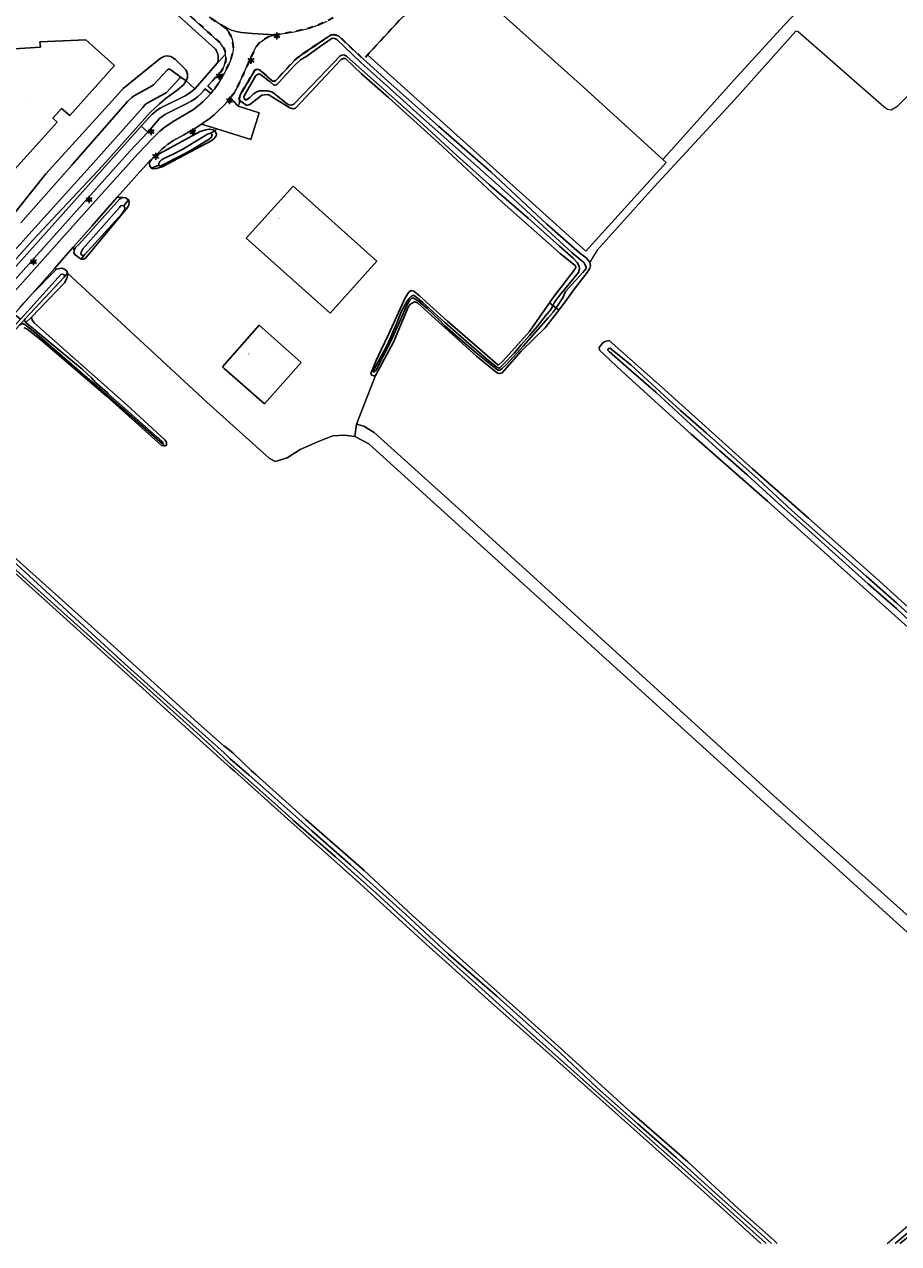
# Model space of a CAD drawing. Extents: x 105780 to 185197, y 477999 to 525027.
# Tile 145 of 256: x 108929 to 109241, y 478000 to 478436. Entities that reach past the tile are written whole.
import ezdxf
from ezdxf.enums import TextEntityAlignment as Align

# ---------------------------------------------------------------- set-up
doc = ezdxf.new("R2010")
doc.units = 0
doc.linetypes.add('XX-HIDDEN', pattern=[4, 2, -2])
for name, color, linetype, lineweight in [('B-GV-GR-MATERIAALGRENS-G', 252, 'XX-HIDDEN', 35), ('B-RO-IE-MEUBILAIR_WEGMEUBILAIR-S', 252, 'Continuous', 25), ('B-WE-GW-WATERGANG_SLOOT_INSTEEK-G', 252, 'Continuous', 30), ('B-WE-OG-TERREIN_ONBEGROEID-GV', 252, 'Continuous', 18), ('B-XX-KG-KADASTRAAL_BEBOUWING-G', 252, 'Continuous', 20), ('B1-WE-GR-BOUWLAND-GV', 80, 'Continuous', 13), ('B1-WE-OG-BEBOUWING-T18', 7, 'Continuous', 18), ('B1-WE-OG-TERREIN_ERF-GV', 252, 'Continuous', 18), ('B1-WE-OG-WEG-GV', 7, 'Continuous', 18), ('B1-WE-VH-VERHARDING_ASFALT-GV', 252, 'Continuous', 18), ('B1-WE-VH-VERHARDING_BEDRIJFSVLOERPLAAT-GV', 252, 'Continuous', 18), ('B1-WE-VH-VERHARDING_TEGEL-GV', 252, 'Continuous', 18)]:
    doc.layers.add(name, color=color, linetype=linetype, lineweight=lineweight)
doc.styles.add('NLCS-ISO', font='NLCS-ISO.ttf')
doc.styles.add('NLCS-ISO-M200-T18', font='NLCS-ISO.ttf', dxfattribs={"height": 0.36})

# ---------------------------------------------------------------- blocks, each defined once
blk = doc.blocks.new('B-SIE-WEG_LICHTMAST-SO')
at = {"ltscale": 0.1}
for p, q in [((-1.1, 0.63), (-2.19, 1.27)), ((0, 1.27), (0, 2.53)), ((1.1, 0.63), (2.19, 1.27)), ((-1.1, -0.63), (-2.19, -1.27)), ((0, -1.27), (0, -2.53)), ((1.1, -0.63), (2.19, -1.27))]:
    blk.add_line(p, q, dxfattribs=at)
at = {"flags": 128}
for points in [[(-1.16, 0.5), (1.16, 0.5)], [(-1.16, -0.5), (1.16, -0.5)]]:
    blk.add_lwpolyline(points, dxfattribs=at)
at = {"ltscale": 0.1}
blk.add_circle((0, 0), 1.27, dxfattribs=at)
at = {"style": 'NLCS-ISO'}
blk.add_attdef('TYPE', text='', height=1.8, dxfattribs=at).set_placement((0, 2.53), align=Align.BOTTOM_CENTER)

msp = doc.modelspace()

# ---------------------------------------------------------------- linework, layer by layer
at = {"layer": 'B-GV-GR-MATERIAALGRENS-G', "flags": 128}
msp.add_lwpolyline([(109062.477, 478460.162), (109054.105, 478451.595), (109050.594, 478448.022), (109046.733, 478444.173), (109043.495, 478441.546), (109040.323, 478439.352), (109036.806, 478437.441), (109033.439, 478435.95), (109030.47, 478434.881), (109024.992, 478433.615), (109018.127, 478432.487), (109016.17, 478431.931), (109014.359, 478431.006), (109012.761, 478429.748), (109011.437, 478428.203), (109010.438, 478426.431), (109004.481, 478413.306), (109003.393, 478411.529), (109002.239, 478409.964), (109004.954, 478406.978), (109005.671, 478408.835), (109005.403, 478409.661), (109005.859, 478411.224), (109011.025, 478419.947), (109011.792, 478420.216), (109012.662, 478420.015), (109017.1, 478416.086), (109017.795, 478415.89), (109018.447, 478416.221), (109025.203, 478423.437), (109027.775, 478425.462), (109037.968, 478432.4), (109039.203, 478432.655), (109040.881, 478432.138), (109048.721, 478424.779), (109049.812, 478423.788), (109051.218, 478425.31), (109080.258, 478456.768)], dxfattribs=at)
msp.add_lwpolyline([(108987.318, 478445.282), (108985.567, 478443.19), (108985.26, 478442.513), (108985.357, 478441.796), (108986.146, 478440.787), (108998.82, 478429.328), (108999.413, 478428.452), (109000, 478427.334), (109000.471, 478425.965), (109000.504, 478425.633), (109000.622, 478424.425), (109000.459, 478422.928), (109000, 478421.346), (108999.411, 478420.194), (108998.792, 478419.319), (108994.138, 478414.212), (108995.985, 478412.519), (108996.361, 478412.995), (108997.762, 478414.88), (109000, 478418.655), (109001.463, 478421.383), (109002.527, 478423.952), (109003.085, 478426.337), (109003.32, 478428.179), (109003.139, 478429.688), (109002.857, 478430.972), (109002.302, 478432.432), (109001.572, 478433.621), (109000.632, 478434.778), (108998.761, 478436.224), (108994.589, 478438.917), (108992.823, 478440.35)], close=True, dxfattribs=at)
at = {"layer": 'B-WE-GW-WATERGANG_SLOOT_INSTEEK-G', "flags": 128}
for points in [[(109118.675, 478334.817), (109119.668, 478334.01), (109120.396, 478334.949), (109121.951, 478336.956), (109125.243, 478341.588), (109129.859, 478347.524), (109130.779, 478349.015), (109130.984, 478350.001), (109130.725, 478351.119), (109129.487, 478352.674), (109127.041, 478354.464), (109115.318, 478364.8), (109095.376, 478383.441), (109076.593, 478399.828), (109059.695, 478414.815), (109049.812, 478423.788), (109048.721, 478424.779), (109040.881, 478432.138), (109039.203, 478432.655), (109037.968, 478432.4), (109027.775, 478425.462), (109025.203, 478423.437), (109018.447, 478416.221), (109017.795, 478415.89), (109017.1, 478416.086), (109012.662, 478420.015), (109011.792, 478420.216), (109011.025, 478419.947), (109005.859, 478411.224), (109005.403, 478409.661), (109005.671, 478408.835), (109008.135, 478407.243), (109009.137, 478407.564), (109013.499, 478410.879), (109014.44, 478411.085), (109015.725, 478411.105), (109023.526, 478406.375), (109024.683, 478405.99), (109025.45, 478406.259), (109041.795, 478423.642), (109042.568, 478424.087), (109043.326, 478424.064), (109049.12, 478418.577), (109058.781, 478410.03), (109078.003, 478392.696), (109099.365, 478372.67), (109120.189, 478354.236), (109125.605, 478349.812), (109125.765, 478349.281), (109125.15, 478348.248), (109120.897, 478342.71), (109117.675, 478338.485), (109116.38, 478336.646), (109117.542, 478335.722), (109118.111, 478336.867), (109120.049, 478339.372), (109126.697, 478347.444), (109127.086, 478348.772), (109126.941, 478349.767), (109126.165, 478351.071), (109124.811, 478352.568), (109119.874, 478356.908), (109108.698, 478366.91), (109094.843, 478378.856), (109081.912, 478390.541), (109069.552, 478401.859), (109043.68, 478424.88), (109042.761, 478425.315), (109042.119, 478425.276), (109041.527, 478424.944), (109031.07, 478414.132), (109024.938, 478407.733), (109024.052, 478407.294), (109023.124, 478407.438), (109022.21, 478408.048), (109017.26, 478411.981), (109015.469, 478412.442), (109012.675, 478412.526), (109011.438, 478412.038), (109010.309, 478411.315), (109009.167, 478410.126), (109007.919, 478409.289), (109007.454, 478409.303), (109007.122, 478409.896), (109007.079, 478410.421), (109011.322, 478417.924), (109012.094, 478418.426), (109012.675, 478418.496), (109013.592, 478417.857), (109014.449, 478417.275), (109015.701, 478416.186), (109016.333, 478415.817), (109017.697, 478414.55), (109018.222, 478414.534), (109018.798, 478414.731), (109019.817, 478415.691), (109024.935, 478421.304), (109027.331, 478423.504), (109029.586, 478424.893), (109033.991, 478428.081), (109038.636, 478431.27), (109039.567, 478431.184), (109040.316, 478430.811), (109042.795, 478428.401), (109048.855, 478422.629), (109059.122, 478413.412), (109071.319, 478402.506), (109083.802, 478391.416), (109103.542, 478373.704), (109124.403, 478354.502), (109127.303, 478352.144), (109128.609, 478350.998), (109129.495, 478349.457), (109129.479, 478348.934), (109128.27, 478347.455), (109124.297, 478343.147), (109122.07, 478340.709), (109121.194, 478338.697)], [(109041.527, 478424.944), (109042.119, 478425.276), (109042.761, 478425.315), (109043.68, 478424.88), (109069.552, 478401.859), (109081.912, 478390.541), (109094.843, 478378.856), (109108.698, 478366.91), (109119.874, 478356.908), (109124.811, 478352.568), (109126.165, 478351.071), (109126.941, 478349.767), (109127.086, 478348.772), (109126.697, 478347.444), (109120.049, 478339.372), (109118.111, 478336.867), (109117.542, 478335.722), (109117.506, 478335.649), (109118.675, 478334.817), (109121.194, 478338.697), (109122.07, 478340.709), (109124.297, 478343.147), (109128.27, 478347.455), (109129.479, 478348.934), (109129.495, 478349.457), (109128.609, 478350.998), (109127.303, 478352.144), (109124.403, 478354.502), (109103.542, 478373.704), (109083.802, 478391.416), (109071.319, 478402.506), (109059.122, 478413.412), (109048.855, 478422.629), (109042.795, 478428.401), (109040.316, 478430.811), (109039.567, 478431.184), (109038.636, 478431.27), (109033.991, 478428.081), (109029.586, 478424.893), (109027.331, 478423.504), (109024.935, 478421.304), (109019.817, 478415.691), (109018.798, 478414.731), (109018.222, 478414.534), (109017.697, 478414.55), (109016.333, 478415.817), (109015.701, 478416.186), (109014.449, 478417.275), (109013.592, 478417.857), (109012.675, 478418.496), (109012.094, 478418.426), (109011.322, 478417.924), (109007.079, 478410.421), (109007.122, 478409.896), (109007.454, 478409.303), (109007.919, 478409.289), (109009.167, 478410.126), (109010.309, 478411.315), (109011.438, 478412.038), (109012.675, 478412.526), (109015.469, 478412.442), (109017.26, 478411.981), (109022.21, 478408.048), (109023.124, 478407.438), (109024.052, 478407.294), (109024.938, 478407.733), (109031.07, 478414.132)], [(108985.473, 478414.622), (108986.456, 478416), (108984.087, 478417.602), (108984.255, 478417.25), (108984.074, 478416.861), (108979.278, 478411.803), (108978.529, 478411.337), (108972.457, 478408.088), (108971.751, 478407.578), (108970.861, 478406.547), (108953.163, 478386.551), (108931.249, 478362.27), (108904.756, 478332.884), (108877.811, 478302.59), (108869.53, 478293.225), (108871.653, 478291.572), (108873.334, 478293.395), (108904.773, 478328.926), (108931.452, 478358.963), (108956.636, 478385.801), (108973.488, 478404.723), (108976.855, 478407.845), (108979.286, 478409.807), (108983.215, 478412.657)], [(108987.001, 478392.614), (108994.007, 478396.936), (108994.665, 478397.186), (108995.102, 478397.265), (108996.602, 478398.205), (108996.041, 478398.52), (108994.65, 478398.762), (108993.427, 478398.566), (108991.453, 478397.86), (108975.479, 478389.164), (108974.064, 478388.012), (108973.437, 478387.021), (108973.251, 478386.37), (108973.265, 478386.297), (108973.411, 478385.54), (108973.965, 478384.832), (108976.683, 478385.823), (108976.651, 478386.477), (108976.926, 478387.213), (108977.589, 478387.768), (108978.91, 478388.529), (108981.809, 478389.829), (108984.933, 478391.517)], [(108997.191, 478397.018), (108996.899, 478397.764), (108996.602, 478398.205), (108995.102, 478397.265), (108995.402, 478396.955), (108995.657, 478396.601), (108995.607, 478396.254), (108995.293, 478395.736), (108994.63, 478395.225), (108993.44, 478394.461), (108988.196, 478391.198), (108985.513, 478389.807), (108983.622, 478388.795), (108978.521, 478386.226), (108977.555, 478385.807), (108977.201, 478385.552), (108976.898, 478385.645), (108976.683, 478385.823), (108973.965, 478384.832), (108974.744, 478384.557), (108975.704, 478384.628), (108977.764, 478385.288), (108995.538, 478394.737), (108996.377, 478395.376), (108997.091, 478396.322)], [(108978.521, 478386.226), (108983.622, 478388.795), (108985.513, 478389.807), (108988.196, 478391.198), (108993.44, 478394.461), (108994.63, 478395.225), (108995.293, 478395.736), (108995.607, 478396.254), (108995.657, 478396.601), (108995.402, 478396.955), (108995.102, 478397.265), (108994.665, 478397.186), (108994.007, 478396.936), (108987.001, 478392.614), (108984.933, 478391.517), (108981.809, 478389.829), (108978.91, 478388.529), (108977.589, 478387.768), (108976.926, 478387.213), (108976.651, 478386.477), (108976.683, 478385.823), (108976.898, 478385.645), (108977.201, 478385.552), (108977.555, 478385.807)], [(108964.094, 478371.314), (108965.745, 478373.428), (108965.273, 478373.872), (108964.712, 478374.188), (108963.801, 478374.28), (108963.668, 478374.293), (108962.523, 478373.659), (108947.988, 478357.529), (108946.745, 478356.287), (108946.339, 478355.466), (108946.278, 478354.509), (108946.746, 478353.847), (108948.809, 478352.198), (108950.056, 478353.781), (108949.442, 478353.53), (108949.095, 478353.667), (108948.755, 478354.152), (108948.809, 478354.718), (108949.483, 478355.883), (108962.557, 478370.688), (108962.782, 478371.076), (108963.091, 478371.288), (108963.529, 478371.411)], [(108949.483, 478355.883), (108948.809, 478354.718), (108948.755, 478354.152), (108949.095, 478353.667), (108949.442, 478353.53), (108950.056, 478353.781), (108963.478, 478368.536), (108963.925, 478369.182), (108964.238, 478369.612), (108964.473, 478370.61), (108964.392, 478370.96), (108964.094, 478371.314), (108963.529, 478371.411), (108963.091, 478371.288), (108962.782, 478371.076), (108962.557, 478370.688)], [(108965.745, 478373.428), (108964.094, 478371.314), (108964.392, 478370.96), (108964.473, 478370.61), (108964.238, 478369.612), (108963.925, 478369.182), (108963.478, 478368.536), (108950.056, 478353.781), (108948.809, 478352.198), (108949.812, 478352.224), (108950.474, 478352.691), (108965.478, 478370.687), (108965.844, 478371.64), (108965.993, 478372.683)], [(108944.014, 478347.183), (108943.679, 478347.974), (108942.863, 478348.685), (108941.911, 478349.051), (108939.986, 478348.649), (108931.332, 478339.78), (108924.844, 478332.56), (108927.101, 478330.717), (108929.917, 478333.783), (108941.563, 478346.696), (108942.264, 478346.858), (108942.74, 478346.675), (108942.908, 478346.324), (108942.768, 478345.803)], [(108926.776, 478328.652), (108928.82, 478330.883), (108942.768, 478345.803), (108942.908, 478346.324), (108942.74, 478346.675), (108942.264, 478346.858), (108941.563, 478346.696), (108929.917, 478333.783), (108927.101, 478330.717), (108912.899, 478315.256), (108889.7, 478289.778), (108888.896, 478288.703), (108888.629, 478288.359), (108888.402, 478287.883), (108888.395, 478287.491), (108888.478, 478287.228), (108888.909, 478286.959), (108889.344, 478286.908), (108889.955, 478286.941), (108890.837, 478287.579), (108905.877, 478305.095)], [(108944.014, 478347.183), (108942.768, 478345.803), (108928.82, 478330.883), (108928.637, 478330.363), (108928.93, 478329.704), (108929.104, 478329.559), (108931.098, 478331.46), (108942.865, 478343.804), (108943.763, 478345.357), (108943.997, 478346.225)], [(109117.542, 478335.722), (109116.38, 478336.646), (109109.137, 478326.359), (109099.651, 478315.721), (109098.211, 478314.42), (109097.802, 478314.433), (109079.873, 478330.093), (109069.865, 478339.152), (109067.872, 478340.847), (109066.883, 478340.993), (109066.051, 478340.492), (109064.704, 478338.43), (109058.798, 478325.32), (109056.27, 478320.05), (109054.351, 478315.986), (109052.39, 478311.291), (109052.726, 478310.813), (109053.476, 478310.499), (109054.064, 478310.657), (109060.493, 478322.554), (109065.832, 478335.126), (109066.327, 478336.045), (109068.107, 478336.985), (109069.088, 478336.605), (109090.244, 478317.52), (109097.714, 478311.457), (109098.527, 478311.316), (109099.411, 478311.581), (109106.184, 478319.38), (109114.784, 478327.709), (109118.915, 478333.038), (109119.668, 478334.01), (109118.675, 478334.817), (109117.658, 478333.251), (109115.908, 478331.207), (109107.05, 478321.278), (109100.91, 478314.589), (109099.35, 478313.063), (109098.52, 478312.563), (109097.82, 478312.526), (109090.141, 478318.696), (109083.725, 478324.246), (109078.898, 478328.408), (109076.977, 478330.388), (109072.618, 478334.595), (109069.718, 478336.953), (109068.18, 478338.105), (109067.488, 478338.359), (109067.077, 478338.255), (109066.357, 478337.519), (109065.313, 478335.745), (109062.757, 478330.113), (109059.819, 478323.386), (109056.782, 478317.245), (109054.191, 478312.371), (109053.591, 478311.807), (109053.362, 478311.93), (109053.806, 478313.14), (109057.321, 478319.675), (109058.806, 478322.601), (109061.439, 478328.871), (109063.444, 478333.587), (109065.295, 478337.085), (109066.201, 478338.164), (109066.984, 478339.015), (109067.282, 478339.239), (109067.922, 478339.22), (109071.051, 478336.738), (109076.155, 478332.101), (109078.82, 478329.692), (109085.686, 478323.605), (109094.485, 478315.945), (109097.332, 478313.764), (109097.962, 478313.395), (109098.366, 478313.267), (109098.601, 478313.318), (109099.801, 478314.505), (109103.652, 478318.642), (109106.184, 478321.537), (109109.196, 478324.884), (109112.036, 478328.294), (109114.94, 478331.935), (109116.877, 478334.381), (109117.506, 478335.649)], [(109117.658, 478333.251), (109118.675, 478334.817), (109117.506, 478335.649), (109116.877, 478334.381), (109114.94, 478331.935), (109112.036, 478328.294), (109109.196, 478324.884), (109106.184, 478321.537), (109103.652, 478318.642), (109099.801, 478314.505), (109098.601, 478313.318), (109098.366, 478313.267), (109097.962, 478313.395), (109097.332, 478313.764), (109094.485, 478315.945), (109085.686, 478323.605), (109078.82, 478329.692), (109076.155, 478332.101), (109071.051, 478336.738), (109067.922, 478339.22), (109067.282, 478339.239), (109066.984, 478339.015), (109066.201, 478338.164), (109065.295, 478337.085), (109063.444, 478333.587), (109061.439, 478328.871), (109058.806, 478322.601), (109057.321, 478319.675), (109053.806, 478313.14), (109053.362, 478311.93), (109053.591, 478311.807), (109054.191, 478312.371), (109056.782, 478317.245), (109059.819, 478323.386), (109062.757, 478330.113), (109065.313, 478335.745), (109066.357, 478337.519), (109067.077, 478338.255), (109067.488, 478338.359), (109068.18, 478338.105), (109069.718, 478336.953), (109072.618, 478334.595), (109076.977, 478330.388), (109078.898, 478328.408), (109083.725, 478324.246), (109090.141, 478318.696), (109097.82, 478312.526), (109098.52, 478312.563), (109099.35, 478313.063), (109100.91, 478314.589), (109107.05, 478321.278), (109115.908, 478331.207)], [(108929.104, 478329.559), (108928.93, 478329.704), (108928.637, 478330.363), (108928.82, 478330.883), (108926.776, 478328.652), (108927.525, 478329.119), (108928.179, 478329.151), (108928.466, 478328.965), (108929.214, 478328.479), (108933.038, 478325.404), (108958.02, 478303.739), (108958.234, 478303.474), (108977.983, 478286.189), (108978.347, 478286.024), (108977.785, 478287.049), (108958.549, 478304.035), (108958.251, 478304.432), (108954.001, 478308.125), (108952.505, 478309.764), (108949.159, 478312.83)]]:
    msp.add_lwpolyline(points, close=True, dxfattribs=at)
for points in [[(108927.248, 478365.26), (108945.567, 478385.856), (108965.45, 478408.604), (108966.914, 478410.06), (108967.576, 478410.528), (108969.249, 478411.501), (108973.43, 478413.824), (108974.664, 478414.586), (108979.728, 478420.032), (108980.211, 478420.241), (108980.603, 478420.191), (108983.701, 478417.957), (108984.087, 478417.602), (108986.456, 478416), (108986.87, 478417.213), (108986.89, 478418.389), (108986.437, 478419.879), (108982.538, 478423.696), (108980.944, 478424.726), (108979.467, 478425.014), (108978.461, 478424.77), (108977.053, 478424.01), (108963.919, 478413.259), (108960.987, 478410.086), (108936.23, 478382.761), (108916.534, 478358.224)], [(108904.756, 478332.884), (108931.249, 478362.27), (108953.163, 478386.551), (108970.861, 478406.547), (108971.751, 478407.578), (108972.457, 478408.088), (108978.529, 478411.337), (108979.278, 478411.803), (108984.074, 478416.861), (108984.255, 478417.25), (108984.087, 478417.602), (108983.701, 478417.957), (108980.603, 478420.191), (108980.211, 478420.241), (108979.728, 478420.032), (108974.664, 478414.586), (108973.43, 478413.824), (108969.249, 478411.501), (108967.576, 478410.528), (108966.914, 478410.06), (108965.45, 478408.604), (108945.567, 478385.856), (108927.248, 478365.26)], [(108928.504, 478327.714), (108929.367, 478327.263), (108934.442, 478323.382), (108957.84, 478303.358), (108977.595, 478285.517), (108978.441, 478285.452), (108978.917, 478285.452), (108979.34, 478285.663), (108979.34, 478286.669), (108978.869, 478287.487), (108965.356, 478300.053), (108932.124, 478329.316), (108931.331, 478330.428), (108931.098, 478331.46), (108929.104, 478329.559), (108949.159, 478312.83), (108952.505, 478309.764), (108954.001, 478308.125), (108958.251, 478304.432), (108958.549, 478304.035), (108977.785, 478287.049), (108978.347, 478286.024), (108977.983, 478286.189), (108958.234, 478303.474), (108958.02, 478303.739), (108933.038, 478325.404), (108929.214, 478328.479), (108928.466, 478328.965)], [(109251.042, 478221.938), (109233.127, 478238.065), (109209.005, 478259.517), (109188.974, 478277.168), (109156.386, 478306.523), (109137.725, 478323.081), (109136.553, 478322.941), (109136.057, 478322.673), (109135.425, 478322.332), (109134.42, 478321.087), (109134.091, 478320.678), (109134.178, 478319.683), (109142.248, 478312.2), (109167.037, 478289.619), (109194.236, 478265.622), (109220.456, 478242.064), (109244.518, 478220.556)], [(109252.527, 478215.71), (109240.519, 478227.076), (109230.245, 478236.061), (109222.133, 478243.35), (109208.976, 478255.275), (109198.14, 478264.917), (109186.967, 478275.036), (109177.094, 478283.776), (109166.83, 478293.11), (109154.416, 478304.546), (109142.723, 478314.796), (109137.673, 478319.257), (109137.221, 478319.737), (109137.232, 478320.086), (109137.528, 478320.252), (109137.997, 478320.354), (109138.794, 478319.748), (109145.505, 478314.306), (109163.193, 478298.111), (109172.504, 478290.028), (109180.162, 478283.16), (109190.999, 478273.518), (109203.013, 478262.326), (109216.288, 478250.456), (109229.512, 478238.82), (109240.521, 478229.115), (109248.971, 478221.466)], [(109248.971, 478221.466), (109240.521, 478229.115), (109229.512, 478238.82), (109216.288, 478250.456), (109203.013, 478262.326), (109190.999, 478273.518), (109180.162, 478283.16), (109172.504, 478290.028), (109163.193, 478298.111), (109145.505, 478314.306), (109138.794, 478319.748), (109137.997, 478320.354), (109137.528, 478320.252), (109137.232, 478320.086), (109137.221, 478319.737), (109137.673, 478319.257), (109142.723, 478314.796), (109154.416, 478304.546), (109166.83, 478293.11), (109177.094, 478283.776), (109186.967, 478275.036), (109198.14, 478264.917), (109208.976, 478255.275), (109222.133, 478243.35), (109230.245, 478236.061), (109240.519, 478227.076), (109252.527, 478215.71)], [(109197.743, 478000.013), (109196.496, 478001.222), (109183.939, 478012.471), (109165.639, 478029.369), (109145.603, 478046.845), (109120.418, 478069.847), (109103.069, 478085.373), (109085.433, 478101.083), (109067.291, 478117.451), (109050.018, 478133.559), (109029.247, 478151.816), (109011.402, 478167.739), (109009.678, 478169.278), (109003.207, 478175.544), (109000.53, 478177.632), (109000, 478177.973), (108991.84, 478185.131), (108959.327, 478214.686), (108922.344, 478247.851), (108891.808, 478275.846), (108887.007, 478280.469), (108885.718, 478281.709)], [(108904.897, 478262.239), (108963.172, 478208.64), (108988.765, 478185.67), (109000, 478175.59), (109002.063, 478173.635), (109008.873, 478167.575), (109017.007, 478160.499), (109025.66, 478152.872), (109031.396, 478147.732), (109045.185, 478135.497), (109064.868, 478117.845), (109080.169, 478103.585), (109097.656, 478088.444), (109113.766, 478073.985), (109120.177, 478068.26), (109133.376, 478055.81), (109147.96, 478042.911), (109161.69, 478030.678), (109175.586, 478018.148), (109194.388, 478001.277), (109195.759, 478000.013)], [(109195.759, 478000.013), (109194.388, 478001.277), (109175.586, 478018.148), (109161.69, 478030.678), (109147.96, 478042.911), (109133.376, 478055.81), (109120.177, 478068.26), (109113.766, 478073.985), (109097.656, 478088.444), (109080.169, 478103.585), (109064.868, 478117.845), (109045.185, 478135.497), (109031.396, 478147.732), (109025.66, 478152.872), (109017.007, 478160.499), (109008.873, 478167.575), (109002.063, 478173.635), (109000, 478175.59), (108988.765, 478185.67), (108963.172, 478208.64), (108904.897, 478262.239)], [(108902.176, 478260.758), (108930.101, 478235.467), (108965.837, 478203.284), (109000, 478172.222), (109002.064, 478170.498), (109003.69, 478169.032), (109022.708, 478151.894), (109047.056, 478130.202), (109072.129, 478107.32), (109095.615, 478086.121), (109122.191, 478062.727), (109153.192, 478034.997), (109178.499, 478012.166), (109191.942, 478000.013)], [(109193.519, 478000.33), (109182.227, 478010.379), (109169.015, 478022.422), (109143.542, 478045.139), (109128.335, 478058.64), (109108.367, 478076.534), (109092.148, 478091.229), (109072.173, 478108.89), (109054.32, 478125.44), (109039.854, 478138.394), (109024.807, 478151.365), (109024.133, 478151.961), (109018.124, 478157.431), (109011.654, 478163.261), (109001.345, 478172.385), (109000, 478173.643), (108993.784, 478179.507), (108986.524, 478186.117), (108933.278, 478234.107), (108917.71, 478248.017)], [(108917.71, 478248.017), (108933.278, 478234.107), (108986.524, 478186.117), (108993.784, 478179.507), (109000, 478173.643), (109001.345, 478172.385), (109011.654, 478163.261), (109018.124, 478157.431), (109024.133, 478151.961), (109024.807, 478151.365), (109039.854, 478138.394), (109054.32, 478125.44), (109072.173, 478108.89), (109092.148, 478091.229), (109108.367, 478076.534), (109128.335, 478058.64), (109143.542, 478045.139), (109169.015, 478022.422), (109182.227, 478010.379), (109193.519, 478000.33), (109193.867, 478000.013)], [(109241.612, 478000.013), (109241.936, 478000.275), (109250.155, 478006.982), (109259.097, 478016.194), (109269.353, 478027.336), (109302.209, 478064.072), (109335.745, 478100.954), (109350.303, 478116.471), (109348.684, 478117.082), (109331.733, 478099.033), (109329.504, 478096.483), (109328.187, 478094.977), (109320.549, 478086.235), (109306.33, 478070.596), (109289.758, 478052.502), (109275.247, 478035.746), (109262.333, 478021.234), (109252.614, 478011.211), (109247.173, 478006.117), (109241.576, 478001.427), (109239.9, 478000.013)], [(109193.867, 478000.013), (109193.519, 478000.33)]]:
    msp.add_lwpolyline(points, dxfattribs=at)
at = {"layer": 'B-WE-OG-TERREIN_ONBEGROEID-GV', "flags": 128}
msp.add_lwpolyline([(109047.311, 478293.183), (109046.712, 478288.733), (109051.738, 478286.22), (109282.827, 478076.43), (109295.995, 478062.201), (109300.809, 478067.397), (109284.499, 478081.53), (109196.564, 478160.264), (109083.753, 478263.069), (109053.591, 478290.188), (109049.887, 478292.438)], close=True, dxfattribs=at)
at = {"layer": 'B-XX-KG-KADASTRAAL_BEBOUWING-G', "flags": 128}
for points in [[(108904.05, 478396.86), (108904.743, 478396.151), (108912.81, 478387.9), (108913.379, 478388.535), (108921.715, 478381.045), (108921.925, 478380.856), (108933.804, 478394.122), (108940.24, 478401.31), (108938.71, 478402.63), (108941.783, 478406.191), (108944.74, 478403.64), (108960.8, 478421.55), (108950.58, 478430.75), (108934.05, 478429.994), (108934.293, 478428.118), (108923.08, 478427.37), (108923.69, 478416.19), (108921.74, 478416.06), (108921.93, 478412.51), (108917.431, 478407.486), (108915.29, 478409.41)], [(109054.554, 478351.56), (109024.677, 478378.419), (109007.896, 478359.761), (109037.896, 478332.96)], [(109027.506, 478315.3), (109012.491, 478328.589), (108999.351, 478313.744), (109000, 478313.17), (109014.366, 478300.455)]]:
    msp.add_lwpolyline(points, close=True, dxfattribs=at)
at = {"layer": 'B1-WE-GR-BOUWLAND-GV', "flags": 128}
for points in [[(109261.545, 478427.636), (109240.519, 478406.738), (109238.534, 478405.547), (109237.212, 478405.812), (109235.889, 478406.738), (109205.272, 478433.58), (109204.401, 478433.797), (109182.443, 478409.251), (109153.735, 478378.163), (109133.363, 478355.408), (109130.725, 478351.119), (109130.984, 478350.001), (109130.779, 478349.015), (109129.859, 478347.524), (109125.243, 478341.588), (109121.951, 478336.956), (109120.396, 478334.949), (109119.668, 478334.01), (109118.915, 478333.038), (109114.784, 478327.709), (109106.184, 478319.38), (109099.411, 478311.581), (109098.527, 478311.316), (109097.714, 478311.457), (109090.244, 478317.52), (109069.088, 478336.605), (109068.107, 478336.985), (109066.327, 478336.045), (109065.832, 478335.126), (109060.493, 478322.554), (109054.064, 478310.657), (109047.311, 478293.183), (109049.887, 478292.438), (109053.591, 478290.188), (109083.753, 478263.069), (109196.564, 478160.264), (109284.499, 478081.53)], [(108993.733, 478301.059), (108944.014, 478347.183), (108943.997, 478346.225), (108943.763, 478345.357), (108942.865, 478343.804), (108931.098, 478331.46), (108931.331, 478330.428), (108932.124, 478329.316), (108965.356, 478300.053), (108978.869, 478287.487), (108979.34, 478286.669), (108979.34, 478285.663), (108978.917, 478285.452), (108978.441, 478285.452), (108977.595, 478285.517), (108957.84, 478303.358), (108934.442, 478323.382), (108929.367, 478327.263), (108928.504, 478327.714)], [(109244.518, 478220.556), (109220.456, 478242.064), (109194.236, 478265.622), (109167.037, 478289.619), (109142.248, 478312.2), (109134.178, 478319.683), (109134.091, 478320.678), (109134.42, 478321.087), (109135.425, 478322.332), (109136.057, 478322.673), (109136.553, 478322.941), (109137.725, 478323.081), (109156.386, 478306.523), (109188.974, 478277.168), (109209.005, 478259.517), (109233.127, 478238.065), (109251.042, 478221.938)], [(109237.081, 478000.013), (109250.179, 478011.24), (109269.044, 478031.575), (109295.995, 478062.201), (109282.827, 478076.43), (109051.738, 478286.22), (109046.712, 478288.733), (109043.007, 478289.262), (109038.906, 478288.998), (109034.012, 478287.146), (109027.132, 478284.103), (109022.506, 478281.149), (109018.207, 478279.892), (109016.024, 478281.017), (108993.733, 478301.059)], [(109191.942, 478000.013), (109178.499, 478012.166), (109153.192, 478034.997), (109122.191, 478062.727), (109095.615, 478086.121), (109072.129, 478107.32), (109047.056, 478130.202), (109022.708, 478151.894), (109003.69, 478169.032), (109002.064, 478170.498), (109000, 478172.222), (108965.837, 478203.284), (108930.101, 478235.467), (108902.176, 478260.758)], [(108922.344, 478247.851), (108959.327, 478214.686), (108991.84, 478185.131), (109000, 478177.973), (109000.53, 478177.632), (109003.207, 478175.544), (109009.678, 478169.278), (109011.402, 478167.739), (109029.247, 478151.816), (109050.018, 478133.559), (109067.291, 478117.451), (109085.433, 478101.083), (109103.069, 478085.373), (109120.418, 478069.847), (109145.603, 478046.845), (109165.639, 478029.369), (109183.939, 478012.471), (109196.496, 478001.222), (109197.743, 478000.013)]]:
    msp.add_lwpolyline(points, dxfattribs=at)
at = {"layer": 'B1-WE-OG-TERREIN_ERF-GV', "flags": 128}
for points in [[(108916.534, 478358.224), (108936.23, 478382.761), (108960.987, 478410.086), (108963.919, 478413.259), (108977.053, 478424.01), (108978.461, 478424.77), (108979.467, 478425.014), (108980.944, 478424.726), (108982.538, 478423.696), (108986.437, 478419.879), (108986.89, 478418.389), (108986.87, 478417.213), (108986.456, 478416), (108989.539, 478413.157), (108992.116, 478416.114), (108996.794, 478421.482), (108997.443, 478422.387), (108997.791, 478423.378), (108997.898, 478424.576), (108997.753, 478425.577), (108997.291, 478426.769), (108996.866, 478427.392), (108979.79, 478442.734)], [(109098.861, 478440.343), (109128.45, 478413.798), (109156.91, 478387.915), (109182.403, 478416.347), (109200.072, 478435.793), (109205.409, 478441.363)]]:
    msp.add_lwpolyline(points, dxfattribs=at)
for points in [[(108904.05, 478396.86), (108915.29, 478409.41), (108917.431, 478407.486), (108921.93, 478412.51), (108921.74, 478416.06), (108923.69, 478416.19), (108923.08, 478427.37), (108934.293, 478428.118), (108934.05, 478429.994), (108950.58, 478430.75), (108960.8, 478421.55), (108944.74, 478403.64), (108941.783, 478406.191), (108938.71, 478402.63), (108940.24, 478401.31), (108933.804, 478394.122), (108921.925, 478380.856), (108921.715, 478381.045), (108913.379, 478388.535), (108912.81, 478387.9), (108904.743, 478396.151)], [(109058.781, 478410.03), (109049.12, 478418.577), (109043.326, 478424.064), (109042.568, 478424.087), (109041.795, 478423.642), (109025.45, 478406.259), (109024.683, 478405.99), (109023.526, 478406.375), (109015.725, 478411.105), (109014.44, 478411.085), (109013.499, 478410.879), (109009.137, 478407.564), (109008.135, 478407.243), (109005.671, 478408.835), (109004.954, 478406.978), (109012.563, 478404.547), (109009.573, 478395.041), (108997.391, 478398.843), (108996.602, 478398.205), (108996.899, 478397.764), (108997.191, 478397.018), (108997.091, 478396.322), (108996.377, 478395.376), (108995.538, 478394.737), (108977.764, 478385.288), (108975.704, 478384.628), (108974.744, 478384.557), (108973.965, 478384.832), (108973.411, 478385.54), (108973.265, 478386.297), (108973.251, 478386.37), (108973.437, 478387.021), (108974.064, 478388.012), (108973.267, 478387.257), (108969.817, 478383.456), (108961.785, 478374.371), (108963.668, 478374.293), (108963.801, 478374.28), (108964.712, 478374.188), (108965.273, 478373.872), (108965.745, 478373.428), (108965.993, 478372.683), (108965.844, 478371.64), (108965.478, 478370.687), (108950.474, 478352.691), (108949.812, 478352.224), (108948.809, 478352.198), (108946.746, 478353.847), (108946.278, 478354.509), (108946.339, 478355.466), (108946.046, 478356.498), (108942.686, 478352.696), (108939.448, 478349.021), (108939.986, 478348.649), (108941.911, 478349.051), (108942.863, 478348.685), (108943.679, 478347.974), (108944.014, 478347.183), (108993.733, 478301.059), (109016.024, 478281.017), (109018.207, 478279.892), (109022.506, 478281.149), (109027.132, 478284.103), (109034.012, 478287.146), (109038.906, 478288.998), (109043.007, 478289.262), (109046.712, 478288.733), (109047.311, 478293.183), (109054.064, 478310.657), (109053.476, 478310.499), (109052.726, 478310.813), (109052.39, 478311.291), (109054.351, 478315.986), (109056.27, 478320.05), (109058.798, 478325.32), (109064.704, 478338.43), (109066.051, 478340.492), (109066.883, 478340.993), (109067.872, 478340.847), (109069.865, 478339.152), (109079.873, 478330.093), (109097.802, 478314.433), (109098.211, 478314.42), (109099.651, 478315.721), (109109.137, 478326.359), (109116.38, 478336.646), (109117.675, 478338.485), (109120.897, 478342.71), (109125.15, 478348.248), (109125.765, 478349.281), (109125.605, 478349.812), (109120.189, 478354.236), (109099.365, 478372.67), (109078.003, 478392.696)], [(109007.896, 478359.761), (109024.677, 478378.419), (109054.554, 478351.56), (109037.896, 478332.96)], [(109000, 478313.17), (108999.351, 478313.744), (109012.491, 478328.589), (109027.506, 478315.3), (109014.366, 478300.455)]]:
    msp.add_lwpolyline(points, close=True, dxfattribs=at)
at = {"layer": 'B1-WE-OG-WEG-GV', "flags": 128}
for points in [[(108883.546, 478302.738), (108970.352, 478399.773), (108974.255, 478404.078), (108975.149, 478404.887), (108976.104, 478405.625), (108977.113, 478406.286), (108978.17, 478406.867), (108979.269, 478407.364), (108985.117, 478410.178), (108986.066, 478410.672), (108986.985, 478411.219), (108987.873, 478411.816), (108988.725, 478412.463), (108989.539, 478413.157), (108986.456, 478416), (108985.473, 478414.622), (108983.215, 478412.657), (108979.286, 478409.807), (108976.855, 478407.845), (108973.488, 478404.723), (108956.636, 478385.801), (108931.452, 478358.963), (108904.773, 478328.926)], [(108864.195, 478272.651), (108952.875, 478371.959), (108969.259, 478389.997), (108974.526, 478395.498), (108976.983, 478398.008), (108978.45, 478399.265), (108981.717, 478401.514), (108983.13, 478402.382), (108986.372, 478404.182), (108989.02, 478405.84), (108990.813, 478407.176), (108992.384, 478408.51), (108993.85, 478409.946), (108995.183, 478411.504), (108993.238, 478413.224), (108992.788, 478412.73), (108991.531, 478411.297), (108990.462, 478410.37), (108989.333, 478409.516), (108988.151, 478408.738), (108986.92, 478408.04), (108985.645, 478407.425), (108980.192, 478404.758), (108979.475, 478404.402), (108978.783, 478404), (108978.119, 478403.554), (108977.485, 478403.065), (108976.884, 478402.536), (108972.642, 478397.657), (108966.405, 478390.944), (108759.762, 478159.984)], [(108924.844, 478332.56), (108931.332, 478339.78), (108939.986, 478348.649), (108939.448, 478349.021), (108932.335, 478340.947), (108930.303, 478338.694), (108926.87, 478335.044)]]:
    msp.add_lwpolyline(points, dxfattribs=at)
for points in [[(108996.041, 478398.52), (108996.602, 478398.205), (108997.391, 478398.843), (108991.913, 478400.552), (108989.895, 478399.223), (108985.544, 478396.772), (108981.85, 478394.754), (108979.8, 478393.385), (108978.733, 478392.461), (108977.858, 478391.704), (108976.244, 478390.086), (108974.064, 478388.012), (108975.479, 478389.164), (108991.453, 478397.86), (108993.427, 478398.566), (108994.65, 478398.762)], [(108963.668, 478374.293), (108961.785, 478374.371), (108952.72, 478364.029), (108946.204, 478356.799), (108946.046, 478356.498), (108946.339, 478355.466), (108946.745, 478356.287), (108947.988, 478357.529), (108962.523, 478373.659)]]:
    msp.add_lwpolyline(points, close=True, dxfattribs=at)
at = {"layer": 'B1-WE-VH-VERHARDING_ASFALT-GV', "flags": 128}
for points in [[(108926.87, 478335.044), (108930.303, 478338.694), (108932.335, 478340.947), (108939.448, 478349.021), (108942.686, 478352.696), (108946.046, 478356.498), (108946.204, 478356.799), (108952.72, 478364.029), (108961.785, 478374.371), (108969.817, 478383.456), (108973.267, 478387.257), (108974.064, 478388.012), (108976.244, 478390.086), (108977.858, 478391.704), (108978.733, 478392.461), (108979.8, 478393.385), (108981.85, 478394.754), (108985.544, 478396.772), (108989.895, 478399.223), (108991.913, 478400.552), (108992.896, 478401.2), (108994.485, 478402.309), (108996.592, 478404.007), (108998.308, 478405.76), (108999.984, 478407.323), (109001.859, 478409.448), (109002.239, 478409.964), (109003.393, 478411.529), (109004.481, 478413.306), (109010.438, 478426.431), (109011.437, 478428.203), (109012.761, 478429.748), (109014.359, 478431.006), (109016.17, 478431.931), (109018.127, 478432.487), (109010.011, 478432.953), (109006.162, 478433.295), (109004.262, 478433.685), (109002.654, 478434.172), (109001.047, 478434.903), (108998.761, 478436.224), (109000.632, 478434.778), (109001.572, 478433.621), (109002.302, 478432.432), (109002.857, 478430.972), (109003.139, 478429.688), (109003.32, 478428.179), (109003.085, 478426.337), (109002.527, 478423.952), (109001.463, 478421.383), (109000, 478418.655), (108997.762, 478414.88), (108996.361, 478412.995), (108995.985, 478412.519), (108995.183, 478411.504), (108993.85, 478409.946), (108992.384, 478408.51), (108990.813, 478407.176), (108989.02, 478405.84), (108986.372, 478404.182), (108983.13, 478402.382), (108981.717, 478401.514), (108978.45, 478399.265), (108976.983, 478398.008), (108974.526, 478395.498), (108969.259, 478389.997), (108952.875, 478371.959), (108864.195, 478272.651)], [(108994.589, 478438.917), (108998.761, 478436.224), (109001.047, 478434.903), (109002.654, 478434.172), (109004.262, 478433.685), (109006.162, 478433.295), (109010.011, 478432.953), (109018.127, 478432.487), (109024.992, 478433.615), (109030.47, 478434.881), (109033.439, 478435.95), (109036.806, 478437.441)]]:
    msp.add_lwpolyline(points, dxfattribs=at)
msp.add_lwpolyline([(108966.405, 478390.944), (108972.642, 478397.657), (108970.352, 478399.773), (108883.546, 478302.738), (108796.791, 478205.642), (108795.024, 478203.662), (108793.619, 478202.087), (108758.647, 478162.897), (108740.12, 478142.138), (108740.097, 478142.113), (108729.3, 478130.315), (108731.203, 478128.618), (108741.904, 478140.517), (108759.762, 478159.984)], close=True, dxfattribs=at)
at = {"layer": 'B1-WE-VH-VERHARDING_BEDRIJFSVLOERPLAAT-GV', "flags": 128}
for points in [[(109080.258, 478456.768), (109051.218, 478425.31), (109129.362, 478355.068), (109158.048, 478386.851), (109156.91, 478387.915), (109128.45, 478413.798), (109098.861, 478440.343), (109090.723, 478447.528)], [(109004.954, 478406.978), (109002.239, 478409.964), (109001.859, 478409.448), (108999.984, 478407.323), (108998.308, 478405.76), (108996.592, 478404.007), (108994.485, 478402.309), (108992.896, 478401.2), (108991.913, 478400.552), (108997.391, 478398.843), (109009.573, 478395.041), (109012.563, 478404.547)]]:
    msp.add_lwpolyline(points, close=True, dxfattribs=at)
at = {"layer": 'B1-WE-VH-VERHARDING_TEGEL-GV', "flags": 128}
msp.add_lwpolyline([(108979.79, 478442.734), (108996.866, 478427.392), (108997.291, 478426.769), (108997.753, 478425.577), (108997.898, 478424.576), (108997.791, 478423.378), (108997.443, 478422.387), (108996.794, 478421.482), (109000.504, 478425.633), (109000.471, 478425.965), (109000, 478427.334), (108999.413, 478428.452), (108998.82, 478429.328), (108986.146, 478440.787)], dxfattribs=at)
msp.add_lwpolyline([(108995.183, 478411.504), (108995.985, 478412.519), (108994.138, 478414.212), (108998.792, 478419.319), (108999.411, 478420.194), (109000, 478421.346), (109000.459, 478422.928), (109000.622, 478424.425), (109000.504, 478425.633), (108996.794, 478421.482), (108992.116, 478416.114), (108989.539, 478413.157), (108988.725, 478412.463), (108987.873, 478411.816), (108986.985, 478411.219), (108986.066, 478410.672), (108985.117, 478410.178), (108979.269, 478407.364), (108978.17, 478406.867), (108977.113, 478406.286), (108976.104, 478405.625), (108975.149, 478404.887), (108974.255, 478404.078), (108970.352, 478399.773), (108972.642, 478397.657), (108976.884, 478402.536), (108977.485, 478403.065), (108978.119, 478403.554), (108978.783, 478404), (108979.475, 478404.402), (108980.192, 478404.758), (108985.645, 478407.425), (108986.92, 478408.04), (108988.151, 478408.738), (108989.333, 478409.516), (108990.462, 478410.37), (108991.531, 478411.297), (108992.788, 478412.73), (108993.238, 478413.224)], close=True, dxfattribs=at)

# ---------------------------------------------------------------- block references
at = {"layer": 'B-RO-IE-MEUBILAIR_WEGMEUBILAIR-S', "xscale": 0.5, "yscale": 0.5, "zscale": 0.5}
for p in [(109018.858, 478432.133), (109009.571, 478423.375), (108998.243, 478417.767), (109001.865, 478409.01), (108973.893, 478397.898), (108988.765, 478397.765), (108975.498, 478389.052), (108951.748, 478373.581), (108931.834, 478351.325)]:
    msp.add_blockref('B-SIE-WEG_LICHTMAST-SO', p, dxfattribs=at)

# ---------------------------------------------------------------- texts
at = {"layer": 'B1-WE-OG-BEBOUWING-T18', "style": 'NLCS-ISO-M200-T18'}
for s, rotation, p in [('2', 47, (108928.936, 478407.741)), ('820', 48, (109019.543, 478366.729)), ('820A', 48.5, (109008.791, 478318.374))]:
    msp.add_text(s, height=0.36, rotation=rotation, dxfattribs=at).set_placement(p, align=Align.MIDDLE)

doc.saveas('drawing.dxf')
